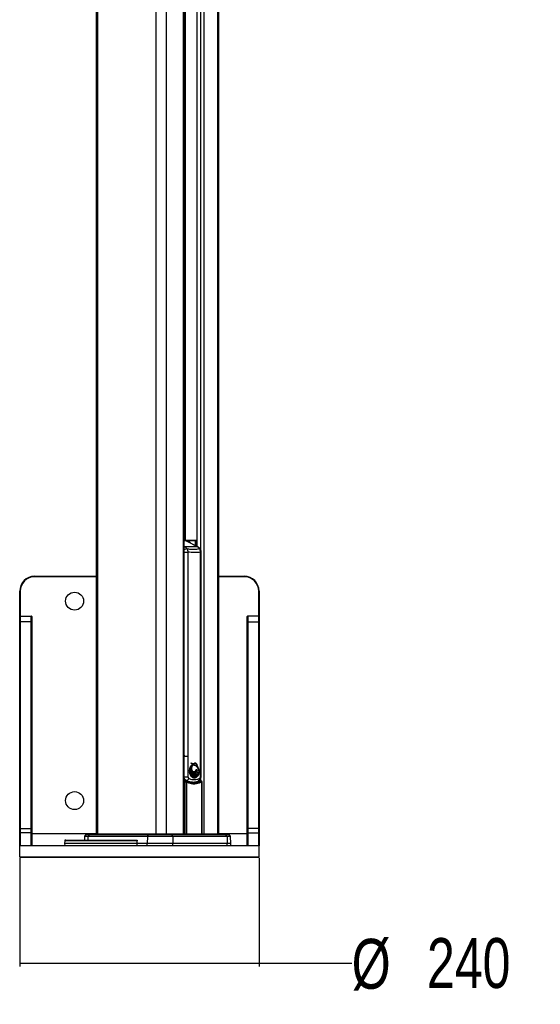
# Paper-space layout 'Wall Base Bracket' of a CAD drawing. Header units: millimetres. Extents: x 61326 to 443956, y 32752 to 406945.
# Tile 45 of 73: x 288521 to 314609, y 32752 to 82114. Entities that reach past the tile are written whole.
import ezdxf

# ---------------------------------------------------------------- set-up
doc = ezdxf.new("R2010")
doc.units = ezdxf.units.MM
doc.layers.add('COMPONENT_GEOMETRY', color=7, linetype='Continuous')
doc.styles.add('SLDTEXTSTYLE1', font='TXT', dxfattribs={"width": 0.75})
doc.dimstyles.new('SLDDIMSTYLE1', dxfattribs={"dimtxt": 2500, "dimasz": 165.1, "dimexe": 0, "dimexo": 0.0625, "dimgap": 625, "dimtad": 0, "dimtih": 1, "dimtoh": 1, "dimdec": 1, "dimlfac": 0.02, "dimrnd": 1e-09, "dimzin": 12, "dimdsep": 46, "dimtxsty": 'SLDTEXTSTYLE1', "dimsah": 1, "dimcen": 0.09, "dimadec": 0, "dimazin": 3, "dimtfac": 1, "dimtdec": 1, "dimtofl": 0, "dimtmove": 0, "dimatfit": 3, "dimfxl": 1, "dimfrac": 2, "dimtolj": 1, "dimtzin": 12, "dimarcsym": 0})

# ---------------------------------------------------------------- blocks, each defined once
blk = doc.blocks.new('_D_26')
at = {"layer": 'COMPONENT_GEOMETRY', "color": 7, "ltscale": 50}
for p, q in [((288521, 40076), (288521, 34655)), ((300521, 40076), (300521, 34655)), ((288521, 34814), (300521, 34814)), ((300521, 34814), (305159, 34814))]:
    blk.add_line(p, q, dxfattribs=at)
for points in [[(288521, 34814), (288686, 34789), (288686, 34840)], [(300521, 34814), (300356, 34840), (300356, 34789)]]:
    blk.add_solid(points, dxfattribs=at)
at = {"layer": 'COMPONENT_GEOMETRY', "color": 7, "ltscale": 50, "char_height": 2500, "attachment_point": 1, "style": 'SLDTEXTSTYLE1'}
for s, insert in [('%%c', (305159, 36033)), ('240', (308930, 36072))]:
    blk.add_mtext(s, dxfattribs=dict(at, insert=insert))

psp = doc.layouts.new('Wall Base Bracket')

# ---------------------------------------------------------------- linework, layer by layer
at = {"color": 7, "linetype": 'Continuous', "lineweight": 25, "ltscale": 50}
for p, q in [((292355.38, 184989.24), (292355.38, 41289.23)), ((296765.62, 41289.23), (296765.62, 131376.57)), ((297394.3, 130990.86), (297394.3, 55709.94)), ((298500.62, 41289.23), (298500.62, 131093.49)), ((296765.62, 56014.24), (297351.36, 56014.24)), ((296866.84, 55982.77), (296829.61, 55999.56)), ((296890.23, 55970.14), (296866.84, 55982.77)), ((296909.16, 55976.74), (296878.01, 55976.74)), ((296909.16, 55976.74), (296878.01, 55976.74)), ((297455.21, 55678.64), (296974.97, 55925.45)), ((297334.15, 55989.23), (297369.04, 55989.23)), ((297351.36, 56014.24), (297394.3, 56014.24)), ((296769.33, 55416.25), (296941.98, 55416.25)), ((296769.33, 45189.46), (296769.33, 55416.25)), ((297428.26, 55684.95), (296791.87, 55684.95)), ((296941.98, 55416.25), (296941.98, 45189.46)), ((297586.43, 45189.46), (297586.43, 55416.25)), ((297619.11, 45189.46), (297619.11, 55416.25)), ((289270.91, 54214.24), (292355.38, 54214.24)), ((298500.62, 54214.24), (299770.91, 54214.24)), ((288520.91, 53464.23), (288545.91, 53464.23)), ((288520.91, 52189.24), (288520.91, 53464.23)), ((300495.91, 53464.23), (300520.91, 53464.23)), ((300520.91, 53464.23), (300520.91, 52189.24)), ((288520.91, 41555.24), (288520.91, 51917.83)), ((288545.91, 52214.23), (289095.91, 52214.23)), ((288545.91, 51928.55), (288545.91, 41565.96)), ((289095.91, 51928.55), (288545.91, 51928.55)), ((289095.91, 41565.96), (289095.91, 51928.55)), ((289120.91, 51917.83), (289120.91, 41555.24)), ((299920.91, 41555.24), (299920.91, 51917.83)), ((300495.91, 52214.23), (299945.91, 52214.23)), ((299945.91, 51928.55), (299945.91, 41565.96)), ((299945.91, 51928.55), (300495.91, 51928.55)), ((300495.91, 41565.96), (300495.91, 51928.55)), ((300520.91, 51917.83), (300520.91, 41555.24)), ((296769.33, 45189.46), (296941.98, 45189.46)), ((297026.91, 44416.66), (297027.22, 44477.16)), ((297148.86, 44469.87), (297026.91, 44416.66)), ((297027.22, 44477.16), (297137.54, 44493.72)), ((297027.77, 44477.16), (297027.22, 44477.16)), ((297029.03, 44497.01), (297039.24, 44554.59)), ((297137.54, 44493.72), (297029.03, 44497.01)), ((297029.51, 44497.01), (297029.03, 44497.01)), ((297029.03, 44391.9), (297148.86, 44469.87)), ((297030.81, 44477.15), (297031.24, 44477.15)), ((297031.24, 44477.15), (297034.77, 44477.15)), ((297039.24, 44554.59), (297126.71, 44527.57)), ((297039.4, 44554.59), (297039.24, 44554.59)), ((297162.15, 44450.92), (297041.58, 44325.17)), ((297126.71, 44527.57), (297044.21, 44573.1)), ((297044.21, 44573.1), (297044.21, 44573.1)), ((297048.65, 44301.54), (297162.15, 44450.92)), ((297090.04, 44492.2), (297093.58, 44492.2)), ((297093.58, 44492.2), (297097.12, 44492.2)), ((297097.12, 44492.2), (297100.65, 44492.2)), ((297124.63, 44527.57), (297126.71, 44527.57)), ((297135.25, 44493.72), (297137.54, 44493.72)), ((297146.37, 44469.87), (297148.86, 44469.87)), ((297159.45, 44450.92), (297162.15, 44450.92)), ((297171.95, 44433.69), (297174.83, 44433.69)), ((297180.45, 44767.69), (297176.92, 44767.69)), ((297183.99, 44767.69), (297180.45, 44767.69)), ((297187.03, 44767.69), (297257.28, 44796.64)), ((297206.89, 44820.41), (297210.43, 44820.41)), ((297234.37, 44795.93), (297237.91, 44795.93)), ((297246, 44750.06), (297249.5, 44750.06)), ((297256.18, 44750.24), (297251.32, 44750.24)), ((297253.76, 44796.64), (297257.28, 44796.64)), ((297283.26, 44839.77), (297279.73, 44839.77)), ((297303.08, 44841.9), (297283.26, 44839.77)), ((297286.8, 44839.77), (297283.26, 44839.77)), ((297306.61, 44841.9), (297286.8, 44839.77)), ((297321.92, 44447.45), (297334.15, 44442.25)), ((297328.99, 44447.45), (297332.26, 44447.45)), ((297360.54, 44782.04), (297357.57, 44782.04)), ((297366, 44760.7), (297368.86, 44760.7)), ((297393.61, 44724.86), (297396.03, 44724.86)), ((297507.13, 44487.23), (297496.45, 44514.54)), ((297515.22, 44450.92), (297501.74, 44329.1)), ((297510.66, 44487.23), (297507.13, 44487.23)), ((297508.96, 44450.92), (297512.5, 44450.92)), ((297514.2, 44487.23), (297513.45, 44487.23)), ((296845.39, 43950.91), (296765.62, 43953.97)), ((296874.03, 43970.48), (296862.37, 43957.98)), ((297027.47, 44416.66), (297026.91, 44416.66)), ((297041.58, 44325.17), (297029.03, 44391.9)), ((297029.51, 44391.9), (297029.03, 44391.9)), ((297041.67, 44325.17), (297041.58, 44325.17)), ((297077.68, 44234.74), (297048.65, 44301.54)), ((297139.48, 44155.1), (297091.66, 44211.61)), ((297222.78, 44106.29), (297159.62, 44138.56)), ((297190.5, 44419.18), (297193.61, 44419.18)), ((297215.87, 44106.29), (297212.34, 44106.29)), ((297214.41, 44404.02), (297217.75, 44404.02)), ((297219.41, 44106.29), (297215.87, 44106.29)), ((297246, 44415.72), (297249.54, 44415.72)), ((297246, 44404.02), (297249.5, 44404.02)), ((297322.48, 44105.05), (297249.5, 44100.26)), ((297286.8, 44411.27), (297290.31, 44411.27)), ((297319.13, 44105.05), (297322.48, 44105.05)), ((297418.82, 44166.19), (297347.64, 44114.21)), ((297409.78, 44166.19), (297413.32, 44166.19)), ((297416.85, 44166.19), (297418.82, 44166.19)), ((297490.01, 44288.9), (297440.19, 44191.96)), ((297482.89, 44288.9), (297486.43, 44288.9)), ((297489.96, 44288.9), (297490.01, 44288.9)), ((297498.55, 44329.1), (297495.01, 44329.1)), ((297502.08, 44329.1), (297501.74, 44329.1)), ((296810.69, 43900.95), (296876.87, 43900.95)), ((297147.53, 43889.24), (297183.17, 43889.24)), ((297658.15, 41289.23), (297658.15, 43900.95)), ((288545.91, 41565.96), (288545.91, 41351.65)), ((288545.91, 41565.96), (289095.91, 41565.96)), ((300495.91, 41565.96), (299945.91, 41565.96)), ((288545.91, 41351.65), (288520.91, 41351.65)), ((288520.91, 40714.23), (288520.91, 41351.65)), ((288545.91, 41351.65), (288545.91, 40714.23)), ((289095.91, 41351.65), (288545.91, 41351.65)), ((289120.91, 41351.65), (289095.91, 41351.65)), ((289095.91, 40714.23), (289095.91, 41351.65)), ((289120.91, 41351.65), (289120.91, 40714.23)), ((290825.3, 40989.24), (294366.83, 40989.24)), ((291289.6, 41003.3), (291289.6, 40989.24)), ((291291.77, 41001.74), (291291.77, 40989.24)), ((291414.47, 41001.74), (291414.47, 40989.24)), ((291513.71, 40989.24), (291513.71, 41003.3)), ((291669.36, 40989.24), (291669.36, 41003.3)), ((291727.83, 41001.74), (291727.83, 40989.24)), ((291767.66, 41165.94), (291761.49, 40989.24)), ((291857.32, 41274.59), (291782.28, 41199.55)), ((291892.68, 41289.23), (292042.5, 41289.23)), ((291939.2, 41165.94), (291934.1, 40989.24)), ((294921.51, 41165.94), (291939.2, 41165.94)), ((292013.29, 41274.59), (291951.28, 41199.55)), ((291951.28, 41199.55), (294931.98, 41199.55)), ((294985.7, 41274.59), (292013.29, 41274.59)), ((292042.5, 41289.23), (295011.02, 41289.23)), ((294921.51, 41165.94), (294912.72, 40814.24)), ((296188.23, 41165.94), (294921.51, 41165.94)), ((294931.98, 41199.55), (294985.7, 41274.59)), ((294931.98, 41199.55), (296179.95, 41199.55)), ((296137.43, 41274.59), (294985.7, 41274.59)), ((295011.02, 41289.23), (296117.4, 41289.23)), ((296117.4, 41289.23), (298811.52, 41289.23)), ((296179.95, 41199.55), (296137.43, 41274.59)), ((298840.65, 41274.59), (296137.43, 41274.59)), ((296179.95, 41199.55), (298902.49, 41199.55)), ((296188.23, 41165.94), (296195.18, 40814.24)), ((298914.54, 41165.94), (296188.23, 41165.94)), ((298811.52, 41289.23), (298963.32, 41289.23)), ((298902.49, 41199.55), (298840.65, 41274.59)), ((298914.54, 41165.94), (298924.66, 40814.24)), ((299073.73, 41199.55), (298998.68, 41274.59)), ((299100.62, 40814.24), (299088.34, 41165.94)), ((299920.91, 40714.23), (299920.91, 41351.65)), ((299945.91, 41351.65), (299920.91, 41351.65)), ((299945.91, 41351.65), (300495.91, 41351.65)), ((299945.91, 41351.65), (299945.91, 40714.23)), ((300520.91, 41351.65), (300495.91, 41351.65)), ((300495.91, 40714.23), (300495.91, 41351.65)), ((300520.91, 41351.65), (300520.91, 40714.23)), ((288545.91, 40714.23), (288520.91, 40714.23)), ((288520.91, 40139.23), (288520.91, 40689.24)), ((300520.91, 40689.24), (288520.91, 40689.24)), ((288545.91, 40714.23), (300495.91, 40714.23)), ((290775.34, 40940.98), (290770.91, 40814.24)), ((290770.91, 40814.24), (290774.4, 40714.23)), ((294410.1, 40814.24), (290770.91, 40814.24)), ((294410.1, 40814.24), (294412.09, 40940.98)), ((294912.72, 40814.24), (294410.1, 40814.24)), ((296195.18, 40814.24), (294912.72, 40814.24)), ((298924.66, 40814.24), (296195.18, 40814.24)), ((299100.62, 40814.24), (298924.66, 40814.24)), ((299100.62, 40714.23), (299100.62, 40814.24)), ((300520.91, 40714.23), (300495.91, 40714.23)), ((300520.91, 40139.23), (300520.91, 40689.24)), ((288520.91, 40139.23), (300520.91, 40139.23)), ((300495.91, 40114.24), (288545.91, 40114.24))]:
    psp.add_line(p, q, dxfattribs=at)
at = {"color": 8, "linetype": 'Continuous', "lineweight": 25, "ltscale": 50}
for p, q in [((292424.85, 184989.24), (292424.85, 41289.23)), ((295342.28, 184989.24), (295342.28, 41289.23)), ((295855.26, 184989.24), (295855.26, 41289.23)), ((296731.03, 41289.23), (296731.03, 131455.14)), ((296812.94, 131223.96), (296812.94, 56014.24)), ((297404.95, 130990.86), (297404.95, 55704.47)), ((297599.49, 55497.65), (297599.49, 130990.86)), ((297753.83, 130990.86), (297753.83, 41289.23)), ((298430.24, 131071.4), (298430.24, 41289.23)), ((296808.81, 56003.18), (296765.62, 56010.94)), ((296804.01, 56003.09), (296765.62, 56009.14)), ((296838.96, 55989.57), (296765.62, 55989.57)), ((297334.15, 55989.23), (296852.51, 55989.23)), ((297334.15, 55740.86), (297334.15, 55989.23)), ((297369.04, 55989.23), (297369.04, 55722.93)), ((297394.3, 55989.23), (297369.04, 55989.23)), ((296765.62, 55698.44), (296791.87, 55684.95)), ((296769.33, 55416.25), (296765.62, 55442.23)), ((296767.23, 55400.43), (296765.62, 55412.76)), ((296765.62, 55261.35), (296767.23, 55400.43)), ((297586.43, 55416.25), (297619.11, 55416.25)), ((292355.38, 54189.23), (289270.91, 54189.23)), ((299770.91, 54189.23), (298500.62, 54189.23)), ((288545.91, 53464.23), (288545.91, 52214.23)), ((300495.91, 52214.23), (300495.91, 53464.23)), ((296765.62, 45245.21), (296769.33, 45189.46)), ((297619.11, 45189.46), (297586.43, 45189.46)), ((297566.41, 43933.37), (297594.72, 43947.2)), ((297599.49, 43951.38), (297599.49, 44094.84)), ((296810.69, 41289.23), (296810.69, 43900.95)), ((296876.87, 43900.95), (296876.87, 41289.23)), ((297645.37, 41289.23), (297645.37, 43900.95)), ((297645.37, 43900.95), (297658.15, 43900.95)), ((289120.91, 41314.24), (292355.38, 41314.24)), ((291939.2, 41165.94), (291767.66, 41165.94)), ((291782.28, 41199.55), (291951.28, 41199.55)), ((292013.29, 41274.59), (291857.32, 41274.59)), ((298500.62, 41314.24), (299920.91, 41314.24)), ((298998.68, 41274.59), (298840.65, 41274.59)), ((298902.49, 41199.55), (299073.73, 41199.55)), ((299088.34, 41165.94), (298914.54, 41165.94)), ((294412.09, 40940.98), (290775.34, 40940.98)), ((294912.72, 40714.23), (294912.72, 40814.24)), ((296195.18, 40714.23), (296195.18, 40814.24)), ((298924.66, 40714.23), (298924.66, 40814.24))]:
    psp.add_line(p, q, dxfattribs=at)
at = {"color": 8, "linetype": 'Continuous', "lineweight": 25, "ltscale": 50, "flags": 128}
for points in [[(297428.26, 55684.95), (296906.11, 55953.29), (296838.96, 55989.57)], [(296765.62, 55680.15), (296774.04, 55682.69), (296791.87, 55684.95)], [(297428.26, 55684.95), (297444.92, 55682.69), (297455.27, 55678.61)], [(296765.62, 44153.9), (296774.08, 44153.87), (296795.06, 44153.94), (296819.85, 44154.2), (296847.15, 44154.61), (296875.55, 44155.18), (296903.58, 44155.87), (296929.79, 44156.63), (296952.82, 44157.44)], [(296810.69, 43900.95), (296811.93, 43913.07), (296815.05, 43924.47), (296819.88, 43934.46), (296826.11, 43942.45), (296833.38, 43947.96), (296841.25, 43950.68), (296845.39, 43950.91)], [(296842.32, 43962.27), (296850.33, 43959.33), (296862.37, 43957.98)], [(296876.87, 43900.95), (296879.01, 43910.09), (296879.74, 43918.87), (296879.04, 43926.95), (296876.94, 43934), (296873.52, 43939.74), (296868.92, 43943.96), (296867.62, 43944.75)], [(297610.33, 43950.9), (297603.67, 43950.41), (297594.72, 43947.2)]]:
    psp.add_lwpolyline(points, dxfattribs=at)
at = {"color": 7, "linetype": 'Continuous', "lineweight": 25, "ltscale": 50, "flags": 128}
for points in [[(296909.16, 55976.74), (296957.91, 55970.55), (297014.74, 55946.81), (297066.62, 55906.36), (297106.73, 55857.73), (297062.93, 55909.97), (297010.58, 55949.22), (296953.49, 55971.63), (296909.16, 55976.74)], [(289270.91, 54189.23), (289270.91, 54194.12), (289270.91, 54198.8), (289270.91, 54203.13), (289270.91, 54206.91), (289270.91, 54210.02), (289270.91, 54212.33), (289270.91, 54213.76), (289270.91, 54214.24)], [(299770.91, 54189.23), (299770.91, 54194.12), (299770.91, 54198.8), (299770.91, 54203.13), (299770.91, 54206.91), (299770.91, 54210.02), (299770.91, 54212.33), (299770.91, 54213.76), (299770.91, 54214.24)], [(288520.91, 51917.83), (288520.91, 51976.11), (288520.91, 52029.2), (288520.91, 52076.03), (288520.91, 52115.69), (288520.91, 52147.38), (288520.91, 52170.48), (288520.91, 52184.52), (288520.91, 52189.24)], [(288545.91, 51928.55), (288541.03, 51928.35), (288536.34, 51927.73), (288532.02, 51926.74), (288528.23, 51925.41), (288525.12, 51923.79), (288522.81, 51921.93), (288521.39, 51919.92), (288520.91, 51917.83)], [(288545.91, 52214.23), (288545.91, 52209.28), (288545.91, 52194.49), (288545.91, 52170.18), (288545.91, 52136.82), (288545.91, 52095.08), (288545.91, 52045.78), (288545.91, 51989.9), (288545.91, 51928.55)], [(289095.91, 51928.55), (289095.91, 51989.9), (289095.91, 52045.78), (289095.91, 52095.08), (289095.91, 52136.82), (289095.91, 52170.18), (289095.91, 52194.49), (289095.91, 52209.28), (289095.91, 52214.23)], [(289120.91, 51917.83), (289120.43, 51919.92), (289119.01, 51921.93), (289116.7, 51923.79), (289113.59, 51925.41), (289109.8, 51926.74), (289105.48, 51927.73), (289100.79, 51928.35), (289095.91, 51928.55)], [(289120.91, 52189.24), (289120.91, 52184.52), (289120.91, 52170.48), (289120.91, 52147.38), (289120.91, 52115.69), (289120.91, 52076.03), (289120.91, 52029.2), (289120.91, 51976.11), (289120.91, 51917.83)], [(299920.91, 51917.83), (299920.91, 51976.11), (299920.91, 52029.2), (299920.91, 52076.03), (299920.91, 52115.69), (299920.91, 52147.38), (299920.91, 52170.48), (299920.91, 52184.52), (299920.91, 52189.24)], [(299945.91, 51928.55), (299941.03, 51928.35), (299936.34, 51927.73), (299932.02, 51926.74), (299928.23, 51925.41), (299925.12, 51923.79), (299922.81, 51921.93), (299921.39, 51919.92), (299920.91, 51917.83)], [(299945.91, 52214.23), (299945.91, 52209.28), (299945.91, 52194.49), (299945.91, 52170.18), (299945.91, 52136.82), (299945.91, 52095.08), (299945.91, 52045.78), (299945.91, 51989.9), (299945.91, 51928.55)], [(300495.91, 51928.55), (300495.91, 51989.9), (300495.91, 52045.78), (300495.91, 52095.08), (300495.91, 52136.82), (300495.91, 52170.18), (300495.91, 52194.49), (300495.91, 52209.28), (300495.91, 52214.23)], [(300520.91, 51917.83), (300520.43, 51919.92), (300519.01, 51921.93), (300516.7, 51923.79), (300513.59, 51925.41), (300509.8, 51926.74), (300505.48, 51927.73), (300500.79, 51928.35), (300495.91, 51928.55)], [(300520.91, 52189.24), (300520.91, 52184.52), (300520.91, 52170.48), (300520.91, 52147.38), (300520.91, 52115.69), (300520.91, 52076.03), (300520.91, 52029.2), (300520.91, 51976.11), (300520.91, 51917.83)], [(297022.44, 44497.01), (297035.62, 44495.31), (297036.03, 44495.27)], [(297034.6, 44325.17), (297050.45, 44338.64), (297066.01, 44352.77), (297081.26, 44367.57), (297096.18, 44383.01), (297110.77, 44399.08), (297125.01, 44415.77), (297138.88, 44433.05), (297152.38, 44450.92)], [(297038.14, 44325.17), (297053.99, 44338.64), (297069.54, 44352.77), (297084.79, 44367.57), (297099.72, 44383.01), (297114.3, 44399.08), (297128.54, 44415.77), (297142.42, 44433.05), (297155.92, 44450.92)], [(297040.68, 44573.1), (297050.47, 44566.55), (297060.35, 44560.23), (297070.3, 44554.17), (297080.32, 44548.35), (297090.42, 44542.78), (297100.58, 44537.45), (297110.8, 44532.38), (297121.09, 44527.57)], [(297040.68, 44573.1), (297050.47, 44566.55), (297060.35, 44560.23), (297070.3, 44554.17), (297080.32, 44548.35), (297090.42, 44542.78), (297100.58, 44537.45), (297110.8, 44532.38), (297121.09, 44527.57)], [(297041.67, 44325.17), (297057.52, 44338.64), (297073.08, 44352.77), (297088.33, 44367.57), (297103.25, 44383.01), (297117.84, 44399.08), (297132.08, 44415.77), (297145.95, 44433.05), (297159.45, 44450.92)], [(297044.21, 44573.1), (297054.01, 44566.55), (297063.88, 44560.23), (297073.83, 44554.17), (297083.86, 44548.35), (297093.95, 44542.78), (297104.11, 44537.45), (297114.34, 44532.38), (297124.63, 44527.57)], [(297144.75, 44431.51), (297143.77, 44429.87), (297131.1, 44409.45), (297117.92, 44389.68), (297104.24, 44370.6), (297090.09, 44352.21), (297075.49, 44334.57), (297060.44, 44317.67), (297044.98, 44301.54)], [(297144.75, 44431.51), (297143.77, 44429.87), (297131.1, 44409.45), (297117.92, 44389.68), (297104.24, 44370.6), (297090.09, 44352.21), (297075.49, 44334.57), (297060.44, 44317.67), (297044.98, 44301.54)], [(297159.45, 44450.92), (297147.31, 44429.87), (297134.63, 44409.45), (297121.45, 44389.68), (297107.78, 44370.6), (297093.63, 44352.21), (297079.02, 44334.57), (297063.98, 44317.67), (297048.52, 44301.54)], [(297069.66, 44234.74), (297084.2, 44256.83), (297098.05, 44279.8), (297111.16, 44303.62), (297123.51, 44328.24), (297135.08, 44353.6), (297145.84, 44379.67), (297155.79, 44406.38), (297164.88, 44433.69)], [(297073.19, 44234.74), (297087.74, 44256.83), (297101.58, 44279.8), (297114.69, 44303.62), (297127.04, 44328.24), (297138.61, 44353.6), (297149.38, 44379.67), (297159.32, 44406.38), (297168.42, 44433.69)], [(297076.73, 44234.74), (297091.28, 44256.83), (297105.12, 44279.8), (297118.23, 44303.62), (297130.58, 44328.24), (297142.15, 44353.6), (297152.92, 44379.67), (297162.86, 44406.38), (297171.95, 44433.69)], [(297168.42, 44433.69), (297161.16, 44403.98), (297153.02, 44374.73), (297144.03, 44345.99), (297134.2, 44317.8), (297123.54, 44290.23), (297112.08, 44263.3), (297099.83, 44237.08), (297086.82, 44211.61)], [(297171.95, 44433.69), (297164.69, 44403.98), (297156.56, 44374.73), (297147.57, 44345.99), (297137.74, 44317.8), (297127.08, 44290.23), (297115.62, 44263.3), (297103.37, 44237.08), (297090.35, 44211.61)], [(297172.25, 44452.24), (297158.48, 44470.52), (297137.47, 44516.65), (297128.15, 44569.91), (297131.53, 44624.57), (297147.23, 44674.74), (297173.58, 44715.02), (297207.73, 44741.06), (297246, 44750.06)], [(297246.69, 44796.64), (297237.8, 44793.89), (297229.77, 44791.18)], [(297482.89, 44288.9), (297464.91, 44312.7), (297446.25, 44335.44), (297426.95, 44357.07), (297407.03, 44377.56), (297386.53, 44396.88), (297365.49, 44414.98), (297343.94, 44431.85), (297321.92, 44447.45)], [(297325.45, 44447.45), (297348.51, 44437.31), (297371.24, 44425.79), (297393.61, 44412.92), (297415.57, 44398.71), (297437.08, 44383.2), (297458.1, 44366.4), (297478.61, 44348.36), (297498.55, 44329.1)], [(297486.43, 44288.9), (297468.44, 44312.7), (297449.79, 44335.44), (297430.48, 44357.07), (297410.56, 44377.56), (297390.07, 44396.88), (297369.03, 44414.98), (297347.47, 44431.85), (297325.45, 44447.45)], [(297325.45, 44447.45), (297348.51, 44437.31), (297371.24, 44425.79), (297393.61, 44412.92), (297415.57, 44398.71), (297437.08, 44383.2), (297458.1, 44366.4), (297478.61, 44348.36), (297498.55, 44329.1)], [(297328.99, 44447.45), (297352.05, 44437.31), (297374.78, 44425.79), (297397.14, 44412.92), (297419.1, 44398.71), (297440.61, 44383.2), (297461.64, 44366.4), (297482.14, 44348.36), (297502.08, 44329.1)], [(297489.96, 44288.9), (297471.98, 44312.7), (297453.32, 44335.44), (297434.02, 44357.07), (297414.1, 44377.56), (297393.6, 44396.88), (297372.56, 44414.98), (297351.01, 44431.85), (297328.99, 44447.45)], [(297353.26, 44718.47), (297374.83, 44692.89), (297395.77, 44666.3), (297416.08, 44638.72), (297435.71, 44610.19), (297454.65, 44580.74), (297472.88, 44550.41), (297490.38, 44519.23), (297507.13, 44487.23)], [(297356.8, 44718.47), (297378.36, 44692.89), (297399.31, 44666.3), (297419.61, 44638.72), (297439.24, 44610.19), (297458.19, 44580.74), (297476.42, 44550.41), (297493.92, 44519.23), (297510.66, 44487.23)], [(297356.8, 44718.47), (297378.36, 44692.89), (297399.31, 44666.3), (297419.61, 44638.72), (297439.24, 44610.19), (297458.19, 44580.74), (297476.42, 44550.41), (297493.92, 44519.23), (297510.66, 44487.23)], [(297360.33, 44718.47), (297381.9, 44692.89), (297402.85, 44666.3), (297423.15, 44638.72), (297442.78, 44610.19), (297461.72, 44580.74), (297479.95, 44550.41), (297497.45, 44519.23), (297514.2, 44487.23)], [(297460.81, 44594.64), (297452.35, 44611.64), (297436.89, 44641.08), (297420.75, 44669.78), (297403.96, 44697.72), (297386.53, 44724.86)], [(297510.66, 44487.23), (297498.06, 44519.27), (297484.72, 44550.7), (297470.65, 44581.51), (297455.88, 44611.64), (297440.42, 44641.08), (297424.29, 44669.78), (297407.5, 44697.72), (297390.07, 44724.86)], [(297514.2, 44487.23), (297501.59, 44519.27), (297488.25, 44550.7), (297474.19, 44581.51), (297459.42, 44611.64), (297443.96, 44641.08), (297427.83, 44669.78), (297411.03, 44697.72), (297393.61, 44724.86)], [(297126, 44407.03), (297114.38, 44389.68), (297100.71, 44370.6), (297086.56, 44352.21), (297071.95, 44334.57), (297056.91, 44317.67), (297041.45, 44301.54)], [(297124.89, 44302.53), (297120.01, 44290.23), (297108.55, 44263.3), (297096.3, 44237.08), (297083.28, 44211.61)], [(297158.8, 44395.13), (297153.02, 44374.73), (297144.03, 44345.99), (297134.2, 44317.8), (297123.54, 44290.23), (297112.08, 44263.3), (297099.83, 44237.08), (297086.82, 44211.61)], [(297130.08, 44155.1), (297139.49, 44186.87), (297148.13, 44219.06), (297156, 44251.64), (297163.08, 44284.59), (297169.37, 44317.85), (297174.86, 44351.4), (297179.55, 44385.19), (297183.43, 44419.18)], [(297133.62, 44155.1), (297143.02, 44186.87), (297151.66, 44219.06), (297159.53, 44251.64), (297166.62, 44284.59), (297172.91, 44317.85), (297178.4, 44351.4), (297183.09, 44385.19), (297186.96, 44419.18)], [(297137.15, 44155.1), (297146.56, 44186.87), (297155.2, 44219.06), (297163.07, 44251.64), (297170.15, 44284.59), (297176.44, 44317.85), (297181.94, 44351.4), (297186.62, 44385.19), (297190.5, 44419.18)], [(297187.04, 44388.54), (297186.97, 44383.39), (297185.76, 44347.64), (297183.35, 44312.01), (297179.73, 44276.59), (297174.91, 44241.45), (297168.91, 44206.68), (297161.74, 44172.36), (297153.42, 44138.56)], [(297187.04, 44388.54), (297186.97, 44383.39), (297185.76, 44347.64), (297183.35, 44312.01), (297179.73, 44276.59), (297174.91, 44241.45), (297168.91, 44206.68), (297161.74, 44172.36), (297153.42, 44138.56)], [(297190.5, 44419.18), (297190.5, 44383.39), (297189.3, 44347.64), (297186.88, 44312.01), (297183.26, 44276.59), (297178.45, 44241.45), (297172.45, 44206.68), (297165.28, 44172.36), (297156.96, 44138.56)], [(297212.34, 44106.29), (297216.38, 44143.33), (297219.1, 44180.61), (297220.48, 44218.04), (297220.52, 44255.52), (297219.23, 44292.95), (297216.59, 44330.24), (297212.63, 44367.3), (297207.34, 44404.02)], [(297215.87, 44106.29), (297219.92, 44143.33), (297222.64, 44180.61), (297224.02, 44218.04), (297224.06, 44255.52), (297222.76, 44292.95), (297220.13, 44330.24), (297216.16, 44367.3), (297210.88, 44404.02)], [(297214.41, 44404.02), (297223.27, 44367.45), (297230.75, 44330.27), (297236.85, 44292.59), (297241.54, 44254.5), (297244.8, 44216.12), (297246.64, 44177.55), (297247.04, 44138.89), (297246, 44100.26)], [(297219.41, 44106.29), (297223.46, 44143.33), (297226.17, 44180.61), (297227.55, 44218.04), (297227.59, 44255.52), (297226.3, 44292.95), (297223.66, 44330.24), (297219.7, 44367.3), (297214.41, 44404.02)], [(297219.6, 44368.03), (297219.73, 44367.45), (297227.22, 44330.27), (297233.31, 44292.59), (297238, 44254.5), (297241.27, 44216.12), (297243.1, 44177.55), (297243.5, 44138.89), (297242.47, 44100.26)], [(297219.6, 44368.03), (297219.73, 44367.45), (297227.22, 44330.27), (297233.31, 44292.59), (297238, 44254.5), (297241.27, 44216.12), (297243.1, 44177.55), (297243.5, 44138.89), (297242.47, 44100.26)], [(297312.06, 44105.05), (297307.91, 44144.45), (297302.3, 44183.49), (297295.23, 44222.06), (297286.73, 44260.04), (297276.82, 44297.32), (297265.53, 44333.82), (297252.89, 44369.42), (297238.93, 44404.02)], [(297315.6, 44105.05), (297311.45, 44144.45), (297305.83, 44183.49), (297298.77, 44222.06), (297290.26, 44260.04), (297280.35, 44297.32), (297269.06, 44333.82), (297256.42, 44369.42), (297242.47, 44404.02)], [(297246, 44404.02), (297263.08, 44371.51), (297278.89, 44337.72), (297293.37, 44302.77), (297306.48, 44266.75), (297318.18, 44229.77), (297328.44, 44191.95), (297337.23, 44153.39), (297344.52, 44114.21)], [(297319.13, 44105.05), (297314.99, 44144.45), (297309.37, 44183.49), (297302.3, 44222.06), (297293.8, 44260.04), (297283.89, 44297.32), (297272.6, 44333.82), (297259.96, 44369.42), (297246, 44404.02)], [(297257.88, 44374.85), (297259.55, 44371.51), (297275.35, 44337.72), (297289.83, 44302.77), (297302.94, 44266.75), (297314.64, 44229.77), (297324.9, 44191.95), (297333.69, 44153.39), (297340.98, 44114.21)], [(297257.88, 44374.85), (297259.55, 44371.51), (297275.35, 44337.72), (297289.83, 44302.77), (297302.94, 44266.75), (297314.64, 44229.77), (297324.9, 44191.95), (297333.69, 44153.39), (297340.98, 44114.21)], [(297409.78, 44166.19), (297397.67, 44200.76), (297384.29, 44234.38), (297369.68, 44266.96), (297353.88, 44298.42), (297336.94, 44328.65), (297318.9, 44357.59), (297299.81, 44385.15), (297279.73, 44411.27)], [(297413.32, 44166.19), (297401.2, 44200.76), (297387.82, 44234.38), (297373.21, 44266.96), (297357.42, 44298.42), (297340.47, 44328.65), (297322.43, 44357.59), (297303.35, 44385.15), (297283.26, 44411.27)], [(297286.8, 44411.27), (297309.43, 44389.5), (297331.15, 44365.96), (297351.89, 44340.71), (297371.58, 44313.85), (297390.17, 44285.44), (297407.59, 44255.6), (297423.79, 44224.4), (297438.71, 44191.96)], [(297416.85, 44166.19), (297404.74, 44200.76), (297391.36, 44234.38), (297376.75, 44266.96), (297360.95, 44298.42), (297344.01, 44328.65), (297325.97, 44357.59), (297306.88, 44385.15), (297286.8, 44411.27)], [(297296.93, 44398.44), (297305.89, 44389.5), (297327.61, 44365.96), (297348.35, 44340.71), (297368.05, 44313.85), (297386.64, 44285.44), (297404.06, 44255.6), (297420.26, 44224.4), (297435.18, 44191.96)], [(297296.93, 44398.44), (297305.89, 44389.5), (297327.61, 44365.96), (297348.35, 44340.71), (297368.05, 44313.85), (297386.64, 44285.44), (297404.06, 44255.6), (297420.26, 44224.4), (297435.18, 44191.96)], [(288545.91, 41565.96), (288541.03, 41565.75), (288536.34, 41565.14), (288532.02, 41564.15), (288528.23, 41562.82), (288525.12, 41561.2), (288522.81, 41559.34), (288521.39, 41557.34), (288520.91, 41555.24)], [(288520.91, 41351.65), (288520.91, 41377.93), (288520.91, 41404.14), (288520.91, 41430.19), (288520.91, 41456), (288520.91, 41481.48), (288520.91, 41506.57), (288520.91, 41531.18), (288520.91, 41555.24)], [(289095.91, 41351.65), (289095.91, 41379.32), (289095.91, 41406.9), (289095.91, 41434.32), (289095.91, 41461.48), (289095.91, 41488.31), (289095.91, 41514.72), (289095.91, 41540.63), (289095.91, 41565.96)], [(289120.91, 41555.24), (289120.43, 41557.34), (289119.01, 41559.34), (289116.7, 41561.2), (289113.59, 41562.82), (289109.8, 41564.15), (289105.48, 41565.14), (289100.79, 41565.75), (289095.91, 41565.96)], [(289120.91, 41555.24), (289120.91, 41531.18), (289120.91, 41506.57), (289120.91, 41481.48), (289120.91, 41456), (289120.91, 41430.19), (289120.91, 41404.14), (289120.91, 41377.93), (289120.91, 41351.65)], [(299945.91, 41565.96), (299941.03, 41565.75), (299936.34, 41565.14), (299932.02, 41564.15), (299928.23, 41562.82), (299925.12, 41561.2), (299922.81, 41559.34), (299921.39, 41557.34), (299920.91, 41555.24)], [(299920.91, 41351.65), (299920.91, 41377.93), (299920.91, 41404.14), (299920.91, 41430.19), (299920.91, 41456), (299920.91, 41481.48), (299920.91, 41506.57), (299920.91, 41531.18), (299920.91, 41555.24)], [(299945.91, 41565.96), (299945.91, 41540.63), (299945.91, 41514.72), (299945.91, 41488.31), (299945.91, 41461.48), (299945.91, 41434.32), (299945.91, 41406.9), (299945.91, 41379.32), (299945.91, 41351.65)], [(300495.91, 41351.65), (300495.91, 41379.32), (300495.91, 41406.9), (300495.91, 41434.32), (300495.91, 41461.48), (300495.91, 41488.31), (300495.91, 41514.72), (300495.91, 41540.63), (300495.91, 41565.96)], [(300520.91, 41555.24), (300520.43, 41557.34), (300519.01, 41559.34), (300516.7, 41561.2), (300513.59, 41562.82), (300509.8, 41564.15), (300505.48, 41565.14), (300500.79, 41565.75), (300495.91, 41565.96)], [(300520.91, 41555.24), (300520.91, 41531.18), (300520.91, 41506.57), (300520.91, 41481.48), (300520.91, 41456), (300520.91, 41430.19), (300520.91, 41404.14), (300520.91, 41377.93), (300520.91, 41351.65)], [(288520.91, 40689.24), (288520.91, 40698.73), (288520.91, 40714.23)], [(294406.78, 40714.23), (294407.61, 40739.42), (294410.1, 40814.24)], [(300520.91, 40714.23), (300520.91, 40698.73), (300520.91, 40689.24)]]:
    psp.add_lwpolyline(points, dxfattribs=at)
at = {"color": 7, "linetype": 'Continuous', "lineweight": 25, "ltscale": 2500}
for centre in [(291270.91, 52964.24), (291270.91, 42964.24)]:
    psp.add_circle(centre, 450, dxfattribs=at)
for centre, radius, start, end in [((296731.08, 55789.84), 225.38, 62.735844, 71.118028), ((296729.96, 55788.34), 228.85, 61.556798, 69.847229), ((296808.97, 55942.57), 60.61, 70.03626, 90.154072), ((297356.15, 55992.52), 22.24, 102.430565, 188.494625), ((297346.93, 55992.36), 22.33, 351.961872, 78.557651), ((296654.37, 55428.54), 290.94, 35.061431, 61.797719), ((297290.77, 55428.54), 290.94, 35.061431, 61.797719), ((289270.91, 53464.24), 750, 90, 180), ((289270.91, 53464.24), 725, 90, 180), ((299770.91, 53464.24), 750, 0, 90), ((299770.91, 53464.24), 725, 0, 90), ((288545.91, 52189.24), 25, 90, 180), ((289095.91, 52189.24), 25, 0, 90), ((299945.91, 52189.24), 25, 90, 180), ((300495.91, 52189.24), 25, 0, 90), ((296913.34, 44815.3), 412.77, 285.032245, 303.190234), ((297023.7, 44814.77), 337.62, 269.490584, 288.025809), ((296854.25, 44769.5), 413.37, 294.009512, 310.752751), ((297511.95, 44444.45), 488.81, 176.162911, 183.259561), ((296916.87, 44815.3), 412.77, 285.032245, 303.190234), ((297027.24, 44814.77), 337.62, 269.490584, 288.025809), ((297491.95, 44446.65), 468.69, 166.684741, 173.831139), ((297093.58, 44968.82), 476.63, 261.846263, 274.589122), ((297093.34, 44965.69), 473.49, 261.821017, 270.029002), ((296852.68, 44778.16), 423.36, 294.164421, 313.264969), ((296854.02, 44775.72), 420.58, 294.133397, 311.911771), ((297515.49, 44444.45), 488.81, 176.162911, 183.259561), ((296920.41, 44815.3), 412.77, 285.032245, 303.190234), ((297030.77, 44814.77), 337.62, 269.490584, 288.025809), ((297495.49, 44446.65), 468.69, 166.684741, 173.831139), ((297097.11, 44968.82), 476.63, 261.846263, 274.589122), ((296856.21, 44778.16), 423.36, 294.164421, 313.264969), ((297190.76, 44906.32), 385.77, 245.751821, 259.061028), ((297194.29, 44906.32), 385.77, 245.751821, 259.061028), ((297197.83, 44906.32), 385.77, 245.751821, 259.061028), ((297372.45, 44487.85), 342.55, 132.435829, 165.588283), ((297374.33, 44487.06), 344.56, 133.405849, 165.538929), ((297348.68, 44501.9), 312.68, 121.782796, 166.837407), ((297235.55, 44999.32), 203.44, 223.197541, 268.672116), ((297213.63, 45021.42), 202.8, 232.716074, 249.306135), ((297250.12, 45015.76), 222.78, 224.337349, 249.698572), ((297250.34, 45016.06), 223.15, 224.353339, 249.51661), ((297241.25, 44997.32), 201.07, 223.05158, 273.567185), ((297206.36, 44999.87), 179.16, 231.291095, 296.677853), ((297353.27, 44449.69), 361.93, 106.54274, 118.521688), ((297356.81, 44449.69), 361.93, 106.54274, 118.521688), ((297282.28, 44106.44), 412.37, 56.652972, 81.031877), ((297285.81, 44106.44), 412.37, 56.652972, 81.031877), ((297289.35, 44106.44), 412.37, 56.652972, 81.031877), ((297034.73, 44443.93), 477.82, 346.094406, 0.838025), ((297038.26, 44443.93), 477.82, 346.094406, 0.838025), ((296843.49, 43900.95), 50, 61.150664, 87.825936), ((296844.21, 44117.65), 150.17, 281.454982, 348.162827), ((297489.65, 44441.9), 466.36, 186.155281, 194.495591), ((297493.18, 44441.9), 466.36, 186.155281, 194.495591), ((297421.99, 44421.4), 395.6, 197.637031, 208.153764), ((297425.53, 44421.4), 395.6, 197.637031, 208.153764), ((297334.36, 44368.98), 293.33, 212.446733, 226.815063), ((297337.89, 44368.98), 293.33, 212.446733, 226.815063), ((297280.93, 44301.96), 205.11, 232.812275, 252.546331), ((297271.4, 44273.01), 174.61, 261.634647, 285.863613), ((297249.33, 44323), 229.46, 294.509673, 316.893497), ((297143.8, 44408.02), 362.74, 323.442181, 340.82792), ((297147.34, 44408.02), 362.74, 323.442181, 340.82792), ((297587.57, 43888.5), 59.13, 12.148383, 83.055185), ((297608.15, 43900.95), 50, 0, 87.499413), ((290825.3, 40939.24), 50, 90, 178), ((291817.63, 41164.19), 50, 135, 178), ((291892.68, 41239.24), 50, 90, 135), ((291994.63, 41164.99), 55.44, 141.447274, 179.02699), ((292043.32, 41251.14), 38.1, 91.225876, 142.021179), ((294982.36, 41165.43), 60.84, 145.894488, 179.523711), ((295012.47, 41257.52), 31.75, 92.631947, 147.473516), ((296114.82, 41264.69), 24.68, 23.649414, 84.006481), ((296115.8, 41165.92), 72.42, 0.011889, 27.664678), ((298810.69, 41251.29), 37.96, 37.874422, 88.750962), ((298859.01, 41165), 55.53, 0.961361, 38.463327), ((298963.32, 41239.24), 50, 45, 90), ((299038.37, 41164.19), 50, 2, 45), ((288545.91, 40689.24), 25, 90, 180), ((300495.91, 40689.24), 25, 0, 90), ((288545.91, 40139.24), 25, 180, 270), ((300495.91, 40139.24), 25, 270, 0)]:
    psp.add_arc(centre, radius, start, end, dxfattribs=at)
at = {"color": 8, "linetype": 'Continuous', "lineweight": 25, "ltscale": 2500}
for centre, radius, start, end in [((296839.61, 55931.65), 57.93, 61.962008, 90.638175), ((296909.92, 55399.51), 196.93, 95.068982, 137.114783), ((297533.75, 55551.13), 44.81, 39.14276, 96.201696), ((296721.81, 44075.07), 122.15, 291.017474, 313.428283), ((297453.79, 44052.39), 93.98, 308.286547, 21.50824), ((297580.65, 43988.85), 168.64, 80.216836, 91.39995)]:
    psp.add_arc(centre, radius, start, end, dxfattribs=at)
for centre, major_axis, ratio, start_param, end_param in [((297063.75, 45066.32), (-165.11, 1171.39), 0.70008371, 2.69979463, 3.02422699), ((302693.38, 45217.38), (13420.03, 0), 0.10232063, 4.31185345, 4.32266931), ((302660.57, 45217.38), (15397.3, 0), 0.09242823, 4.31950298, 4.32266931)]:
    psp.add_ellipse(centre, major_axis=major_axis, ratio=ratio, start_param=start_param, end_param=end_param, dxfattribs=at)
at = {"color": 7, "linetype": 'Continuous', "lineweight": 25, "ltscale": 2500}
psp.add_ellipse((297063.75, 45066.32), major_axis=(-165.11, 1171.39), ratio=0.70008371, start_param=3.02422699, end_param=3.04323596, dxfattribs=at)
at = {"color": 7, "linetype": 'Continuous', "lineweight": 25, "ltscale": 50}
for points, knots in [([(296829.1, 55998.47), (296813.79, 56004.29), (296793.36, 56012.05), (296771.18, 56012.73), (296765.62, 56012.9)], [0, 0, 0, 0, 0.74960221, 1, 1, 1, 1]), ([(296974.15, 55925.31), (296963.68, 55930.68), (296945.19, 55940.15), (296919.94, 55950.49), (296898.99, 55962.44), (296892.29, 55966.9), (296887.41, 55970.15)], [0, 0, 0, 0, 0.25796443, 0.45572388, 0.60353545, 1, 1, 1, 1]), ([(296981.27, 55920.47), (296969.79, 55926.57), (296950.34, 55936.89), (296924.1, 55948.15), (296902.55, 55961.1), (296895.59, 55966.16), (296890.42, 55969.91)], [0, 0, 0, 0, 0.269586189, 0.45691186, 0.59693147, 1, 1, 1, 1]), ([(296892.52, 55595.68), (296895.06, 55591.86), (296910.83, 55568.11), (296935.98, 55510.71), (296939.88, 55449.4), (296941.98, 55416.25)], [0, 0, 0, 0, 0.08096432, 0.50294856, 1, 1, 1, 1]), ([(296892.52, 55595.68), (296953.4, 55587.19), (297075.64, 55570.15), (297260.18, 55562.32), (297411.1, 55574.42), (297500.01, 55590.46), (297528.91, 55595.68)], [0, 0, 0, 0, 0.26125143, 0.52451775, 0.84543978, 1, 1, 1, 1]), ([(297586.43, 55416.25), (297555.71, 55414.4), (297455.56, 55408.35), (297244.38, 55401.92), (297055.77, 55410.86), (296941.98, 55416.25)], [0, 0, 0, 0, 0.149319, 0.48681311, 1, 1, 1, 1]), ([(297568.39, 55579.57), (297559.19, 55591.29), (297534.52, 55622.72), (297495.77, 55655.9), (297464.93, 55673.19), (297455.21, 55678.64)], [0, 0, 0, 0, 0.28924964, 0.775966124, 1, 1, 1, 1]), ([(297586.43, 55416.25), (297583.18, 55449.4), (297577.15, 55510.71), (297548.98, 55568.11), (297531.7, 55591.86), (297528.91, 55595.68)], [0, 0, 0, 0, 0.49705144, 0.91903568, 1, 1, 1, 1]), ([(297618.51, 55416.23), (297618.67, 55420.85), (297619.52, 55446.73), (297610.39, 55494.33), (297592.6, 55545.29), (297573.32, 55570.37), (297567.14, 55578.42)], [0, 0, 0, 0, 0.07872149, 0.44103864, 0.82078296, 1, 1, 1, 1]), ([(297616.41, 55398.98), (297616.62, 55403.6), (297617.77, 55429.43), (297609.21, 55477.11), (297592.1, 55528.24), (297573.24, 55553.55), (297567.21, 55561.64)], [0, 0, 0, 0, 0.07884672, 0.44151817, 0.82144559, 1, 1, 1, 1]), ([(296941.98, 45189.46), (296942.22, 45062.08), (296942.88, 44718.03), (296948.98, 44374.06), (296952.82, 44157.44)], [0, 0, 0, 0, 0.37021698, 1, 1, 1, 1]), ([(297576.53, 44157.44), (297580.04, 44374.06), (297585.62, 44718.03), (297586.22, 45062.08), (297586.43, 45189.46)], [0, 0, 0, 0, 0.62978302, 1, 1, 1, 1]), ([(297608.96, 44155.04), (297610.3, 44224.11), (297616.39, 44535.85), (297620.3, 44880.73), (297618.71, 45156.48), (297618.52, 45189.46)], [0, 0, 0, 0, 0.200372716, 0.904358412, 1, 1, 1, 1]), ([(297044.21, 44573.1), (297057.35, 44607.72), (297083.62, 44676.96), (297138.93, 44738.32), (297175.69, 44760.77), (297187.03, 44767.69)], [0, 0, 0, 0, 0.40881878, 0.8176277, 1, 1, 1, 1]), ([(297174.83, 44433.69), (297162.13, 44398.1), (297136.3, 44325.79), (297097.42, 44265.41), (297077.68, 44234.74)], [0, 0, 0, 0, 0.49213631, 1, 1, 1, 1]), ([(297091.66, 44211.61), (297108.7, 44245.7), (297143.28, 44314.85), (297164.22, 44393.7), (297174.83, 44433.69)], [0, 0, 0, 0, 0.49295315, 1, 1, 1, 1]), ([(297095.72, 44860.06), (297121.3, 44845.54), (297172.47, 44816.52), (297241.23, 44818.93), (297278.61, 44834.81), (297290.31, 44839.77)], [0, 0, 0, 0, 0.40731148, 0.81462962, 1, 1, 1, 1]), ([(297257.28, 44796.64), (297228.67, 44797.6), (297171.39, 44799.52), (297120.96, 44839.86), (297095.72, 44860.06)], [0, 0, 0, 0, 0.49946655, 1, 1, 1, 1]), ([(297249.5, 44750.06), (297236.15, 44748.21), (297209.44, 44744.51), (297173.64, 44715.7), (297146.31, 44673.27), (297130.63, 44620.28), (297128.46, 44563.17), (297140.04, 44508.27), (297164.01, 44461.79), (297197.57, 44428.94), (297236.8, 44413.47), (297277.3, 44417.06), (297314.25, 44439.45), (297341.55, 44473.89), (297352.23, 44502.09), (297356.65, 44513.77)], [0, 0, 0, 0, 0.07869626, 0.15739147, 0.23609086, 0.31480074, 0.39349838, 0.47217924, 0.55086603, 0.62957277, 0.70827875, 0.78697506, 0.86566359, 0.94435662, 1, 1, 1, 1]), ([(297242.47, 44750.06), (297256.99, 44748.89), (297283.81, 44746.72), (297314.28, 44726.27), (297336.63, 44725.04), (297349.24, 44724.08), (297354.78, 44719.97), (297356.8, 44718.47)], [0, 0, 0, 0, 0.36993209, 0.68297862, 0.8410309, 0.94225394, 1, 1, 1, 1]), ([(297242.47, 44750.06), (297263.96, 44745.11), (297294.89, 44737.99), (297328.92, 44724.47), (297346.33, 44725.05), (297353.32, 44720.66), (297356.8, 44718.47)], [0, 0, 0, 0, 0.55988738, 0.80579615, 0.90356058, 1, 1, 1, 1]), ([(297246, 44750.06), (297267.49, 44745.11), (297298.42, 44737.99), (297332.46, 44724.47), (297349.87, 44725.05), (297356.86, 44720.66), (297360.33, 44718.47)], [0, 0, 0, 0, 0.55988738, 0.80579615, 0.90356058, 1, 1, 1, 1]), ([(297363.26, 44718.47), (297360.57, 44720.31), (297352.54, 44725.8), (297333.39, 44723.79), (297308.88, 44735.07), (297280.26, 44748.53), (297259.85, 44749.54), (297249.5, 44750.06)], [0, 0, 0, 0, 0.07667862, 0.22832831, 0.48071901, 0.73671721, 1, 1, 1, 1]), ([(297390.07, 44724.86), (297390.79, 44734.39), (297392.22, 44753.39), (297385.46, 44782.23), (297372.74, 44809.63), (297352.7, 44832.89), (297324.06, 44846.32), (297299.67, 44846.73), (297285.71, 44840.81), (297283.26, 44839.77)], [0, 0, 0, 0, 0.12584665, 0.25105833, 0.39340436, 0.5575646, 0.72646612, 0.9521022, 1, 1, 1, 1]), ([(297290.31, 44839.77), (297300.99, 44842.56), (297320.81, 44847.73), (297350.35, 44839.22), (297373.89, 44817.64), (297390.48, 44786.71), (297398.44, 44754.02), (297396.71, 44733.15), (297396.03, 44724.86)], [0, 0, 0, 0, 0.2033049, 0.37723167, 0.55737809, 0.72291111, 0.89006627, 1, 1, 1, 1]), ([(297299.03, 44734.88), (297304.94, 44731.82), (297316.7, 44725.74), (297333.1, 44725.07), (297345.71, 44724.08), (297351.25, 44719.97), (297353.26, 44718.47)], [0, 0, 0, 0, 0.3355035, 0.6667909, 0.87896067, 1, 1, 1, 1]), ([(297386.53, 44724.86), (297387.25, 44734.35), (297388.68, 44753.27), (297380.21, 44789.87), (297358.52, 44826.68), (297328.08, 44846.53), (297310.3, 44843.37), (297305.71, 44842.56)], [0, 0, 0, 0, 0.15048616, 0.30033295, 0.59875981, 0.89640586, 1, 1, 1, 1]), ([(297393.61, 44724.86), (297394.32, 44734.35), (297395.75, 44753.27), (297387.28, 44789.91), (297365.58, 44826.36), (297337.19, 44845.99), (297321.48, 44843.61), (297318.95, 44843.23)], [0, 0, 0, 0, 0.15785678, 0.31497801, 0.62795566, 0.94011445, 1, 1, 1, 1]), ([(297332.26, 44447.45), (297360.66, 44426.03), (297418.26, 44382.62), (297465.88, 44320.42), (297490.01, 44288.9)], [0, 0, 0, 0, 0.49318217, 1, 1, 1, 1]), ([(297501.74, 44329.1), (297475.91, 44353.7), (297423.47, 44403.62), (297362.96, 44432.69), (297332.26, 44447.45)], [0, 0, 0, 0, 0.49271139, 1, 1, 1, 1]), ([(297355.02, 44778.33), (297355.27, 44778.87), (297355.76, 44779.95), (297357.14, 44781.24), (297359.43, 44782.18), (297363.25, 44781.95), (297367.98, 44779.58), (297371.82, 44775.57), (297373.95, 44771.48), (297374.74, 44768.61), (297374.82, 44766.1), (297374.36, 44764.13), (297373.4, 44762.51), (297371.82, 44761.21), (297369.13, 44760.46), (297364.95, 44761.16), (297360.37, 44764.05), (297356.93, 44768.19), (297355.19, 44771.94), (297354.59, 44774.69), (297354.6, 44776.83), (297354.9, 44777.9), (297355.02, 44778.33)], [0, 0, 0, 0, 0.02451065, 0.04892148, 0.0887838, 0.15352738, 0.25554295, 0.36087733, 0.40932649, 0.45008272, 0.47708821, 0.50424858, 0.52762573, 0.55765583, 0.60239041, 0.67625556, 0.78551048, 0.87291963, 0.91992384, 0.9562111, 0.98223408, 1, 1, 1, 1]), ([(297356.65, 44513.77), (297383.83, 44508.03), (297438.92, 44496.4), (297489.56, 44466.21), (297515.22, 44450.92)], [0, 0, 0, 0, 0.49344727, 1, 1, 1, 1]), ([(297513.45, 44487.23), (297491.53, 44529.06), (297447.29, 44613.49), (297391.44, 44683.27), (297363.26, 44718.47)], [0, 0, 0, 0, 0.49544261, 1, 1, 1, 1]), ([(297396.03, 44724.86), (297418.22, 44688.38), (297463.01, 44614.79), (297496.54, 44529.99), (297513.45, 44487.23)], [0, 0, 0, 0, 0.49569162, 1, 1, 1, 1]), ([(296765.62, 44029.79), (296774.77, 44017.86), (296795.11, 43991.35), (296823.23, 43969.49), (296841.16, 43963.25), (296842.62, 43962.75)], [0, 0, 0, 0, 0.42924549, 0.95361096, 1, 1, 1, 1]), ([(296842.43, 43962.22), (296860.59, 43953.86), (296911.56, 43930.42), (296997.66, 43904.87), (297076.23, 43890), (297120.25, 43890.93), (297130.31, 43891.14)], [0, 0, 0, 0, 0.194921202, 0.547057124, 0.896519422, 1, 1, 1, 1]), ([(296856.92, 43947.2), (296908.71, 43922.31), (297013.29, 43872.04), (297176.78, 43840.67), (297330.19, 43845.7), (297461.8, 43877.43), (297534.37, 43916.23), (297566.41, 43933.37)], [0, 0, 0, 0, 0.21643148, 0.43711096, 0.66422042, 0.85174801, 1, 1, 1, 1]), ([(296952.82, 44157.44), (296953.33, 44151), (296954.52, 44136.01), (296961.99, 44116.78), (296974.17, 44098.39), (296984.74, 44091.22), (296991.18, 44086.85)], [0, 0, 0, 0, 0.2084511, 0.48516537, 0.68641009, 1, 1, 1, 1]), ([(296991.18, 44086.85), (297000.97, 44081.88), (297050.84, 44056.53), (297144.7, 44024.17), (297275.5, 44009.12), (297411.07, 44024.77), (297497.34, 44065.92), (297541.22, 44086.85)], [0, 0, 0, 0, 0.0537254, 0.27388753, 0.50020544, 0.74577805, 1, 1, 1, 1]), ([(297193.61, 44419.18), (297187.88, 44374.3), (297176.33, 44283.72), (297151.83, 44198.24), (297139.48, 44155.1)], [0, 0, 0, 0, 0.49540738, 1, 1, 1, 1]), ([(297159.62, 44138.56), (297169.96, 44183.32), (297191.02, 44274.55), (297192.74, 44370.38), (297193.61, 44419.18)], [0, 0, 0, 0, 0.4907587, 1, 1, 1, 1]), ([(297176.89, 43890.73), (297202.91, 43890.8), (297262.55, 43890.95), (297353.72, 43910.32), (297440.12, 43939.16), (297490.66, 43968.24), (297511.33, 43980.13)], [0, 0, 0, 0, 0.22248476, 0.51003305, 0.79963232, 1, 1, 1, 1]), ([(297217.75, 44404.02), (297222.9, 44363.56), (297233.36, 44281.46), (297231.17, 44180.77), (297224.62, 44122.68), (297222.78, 44106.29)], [0, 0, 0, 0, 0.41092386, 0.83375908, 1, 1, 1, 1]), ([(297249.5, 44100.26), (297249.94, 44141.06), (297250.82, 44223.84), (297236.8, 44325.87), (297222.44, 44384.77), (297217.75, 44404.02)], [0, 0, 0, 0, 0.39547912, 0.80240946, 1, 1, 1, 1]), ([(297249.5, 44404.02), (297263.55, 44367.31), (297292.06, 44292.81), (297313.54, 44190.18), (297320.24, 44126.41), (297322.48, 44105.05)], [0, 0, 0, 0, 0.392552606, 0.79649078, 1, 1, 1, 1]), ([(297347.64, 44114.21), (297339.69, 44153.82), (297323.55, 44234.19), (297287.87, 44330.56), (297259.79, 44384.33), (297249.5, 44404.02)], [0, 0, 0, 0, 0.38113944, 0.7733008, 1, 1, 1, 1]), ([(297290.31, 44411.27), (297310.97, 44382.99), (297352.88, 44325.63), (297393.5, 44239.93), (297412.6, 44184.3), (297418.82, 44166.19)], [0, 0, 0, 0, 0.39593509, 0.80335692, 1, 1, 1, 1]), ([(297440.19, 44191.96), (297425.46, 44223.24), (297395.59, 44286.71), (297343.47, 44359.05), (297305.63, 44396.22), (297290.31, 44411.27)], [0, 0, 0, 0, 0.36642149, 0.74347042, 1, 1, 1, 1]), ([(297610.33, 43950.9), (297585.28, 43951.99), (297538.15, 43954.05), (297491.03, 43956.22), (297468.95, 43957.23)], [0, 0, 0, 0, 0.53154005, 1, 1, 1, 1]), ([(297511.55, 43979.28), (297523.43, 43986.92), (297549.09, 44003.42), (297578.87, 44041.69), (297600.19, 44089.13), (297609.68, 44128.76), (297608.6, 44151.2), (297608.41, 44155.11)], [0, 0, 0, 0, 0.20374339, 0.44016848, 0.68543671, 0.94510516, 1, 1, 1, 1]), ([(297541.22, 44086.85), (297542.58, 44087.68), (297549.59, 44091.95), (297561.08, 44103.63), (297570.13, 44121.69), (297575.27, 44140.05), (297576.05, 44150.8), (297576.53, 44157.44)], [0, 0, 0, 0, 0.07016393, 0.36157716, 0.65227762, 0.78529511, 1, 1, 1, 1]), ([(297645.37, 43900.95), (297603.15, 43878.21), (297517.84, 43832.26), (297372.04, 43795.92), (297211.3, 43790.46), (297041.11, 43822.27), (296930.73, 43875.15), (296876.87, 43900.95)], [0, 0, 0, 0, 0.17977434, 0.36321619, 0.57484353, 0.79257305, 1, 1, 1, 1]), ([(297035.24, 43876.08), (297063.51, 43875.64), (297110.78, 43874.92), (297156.66, 43885.13), (297175.1, 43889.24)], [0, 0, 0, 0, 0.597980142, 1, 1, 1, 1]), ([(294366.83, 40989.24), (294374.04, 40988.29), (294386.14, 40986.71), (294400.13, 40975.53), (294408.04, 40963.23), (294411.71, 40951.38), (294411.98, 40943.98), (294412.09, 40940.98)], [0, 0, 0, 0, 0.34577097, 0.58086478, 0.75875641, 0.90248004, 1, 1, 1, 1])]:
    psp.add_open_spline(points, degree=3, knots=knots, dxfattribs=at)
at = {"color": 8, "linetype": 'Continuous', "lineweight": 25, "ltscale": 50}
for points, knots in [([(296874.03, 43970.48), (296854.75, 43981.42), (296822.82, 43999.54), (296787.39, 44047.49), (296769.15, 44082.13), (296765.69, 44104.6), (296765.62, 44105.08)], [0, 0, 0, 0, 0.38576603, 0.63855939, 0.99222902, 1, 1, 1, 1]), ([(296765.62, 44041.01), (296767.35, 44037.5), (296778.14, 44015.59), (296810.68, 43984.04), (296844.95, 43966.76), (296862.37, 43957.98)], [0, 0, 0, 0, 0.08582256, 0.53540851, 1, 1, 1, 1]), ([(297177.48, 43889.9), (297133.57, 43892.91), (297042.53, 43899.15), (296940.88, 43936.01), (296884.8, 43964.93), (296874.03, 43970.48)], [0, 0, 0, 0, 0.42945687, 0.89048046, 1, 1, 1, 1])]:
    psp.add_open_spline(points, degree=3, knots=knots, dxfattribs=at)

# ---------------------------------------------------------------- dimensions: what is measured, and where the dimension line sits
at = {"layer": 'COMPONENT_GEOMETRY', "color": 7, "ltscale": 50}
dim = psp.add_linear_dim(base=(300520.91, 34814.24), p1=(288520.91, 40139.24), p2=(300520.91, 40139.24), text='%%c<>', dimstyle='SLDDIMSTYLE1', dxfattribs=at)
dim.commit()
dim.dimension.update_dxf_attribs({"geometry": '_D_26', "text_midpoint": (309815.49, 34814.24), "dimtype": 160})

doc.saveas('drawing.dxf')
